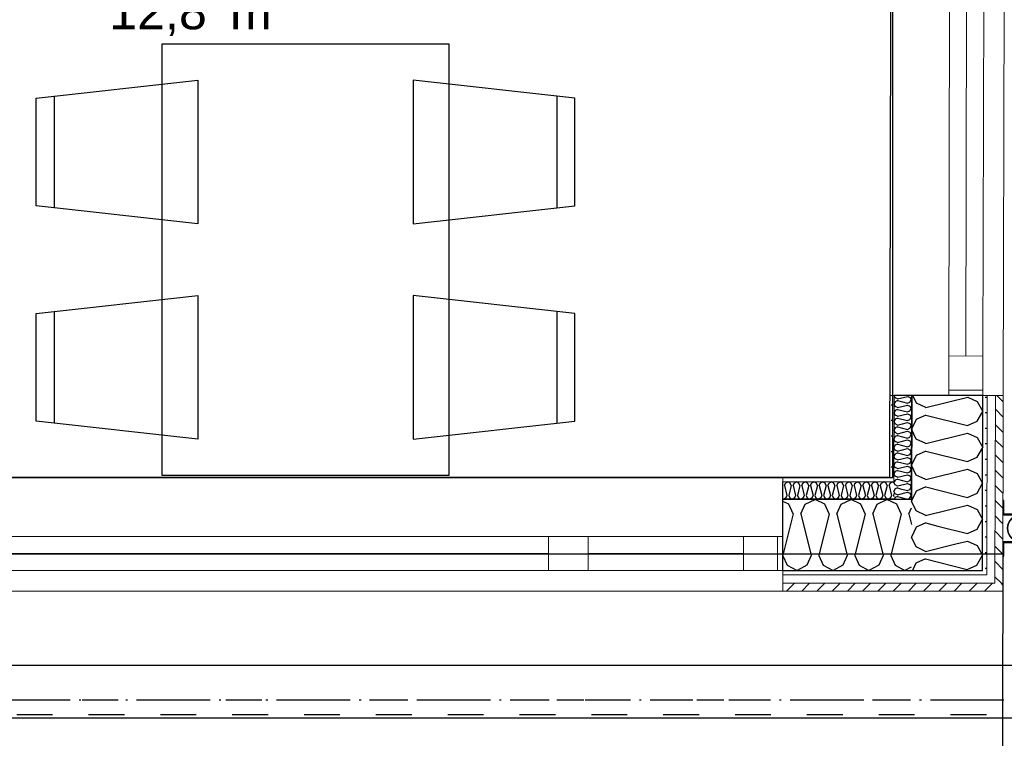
# Model space of a CAD drawing. Header units: millimetres. Extents: x -3836 to 10135, y -3581 to 11389.
# Tile 8 of 47: x 5097 to 7839, y -1578 to 423. Entities that reach past the tile are written whole.
import ezdxf
from ezdxf.enums import TextEntityAlignment as Align

# ---------------------------------------------------------------- set-up
doc = ezdxf.new("R2010")
doc.units = ezdxf.units.MM
doc.header["$LTSCALE"] = 0.5
doc.header["$MEASUREMENT"] = 0
for name, pattern in [('Over snittplan', [260, 150, -50, 10, -50]), ('PLINE', [0]), ('Stipling', [400, 200, -200])]:
    doc.linetypes.add(name, pattern=pattern)
for name, color, linetype in [('231- Bærende yttervegger (Skravur)(Nye konstruksjoner)', 7, 'Continuous'), ('231- Bærende yttervegger(Nye konstruksjoner)', 7, 'Continuous'), ('244- Vinduer_ dører_ foldevegger(Nye konstruksjoner)', 7, 'Continuous'), ('251- Frittbærende dekker(Nye konstruksjoner)', 7, 'Continuous'), ('252- Gulv på grunn_ bunnplate(Nye konstruksjoner)', 7, 'Continuous'), ('261- Primærkonstruksjon (tak)(Nye konstruksjoner)', 7, 'Continuous'), ('265- Gesimser_ takrenner og nedløp(Nye konstruksjoner)', 7, 'Continuous'), ('68-- Inventar (løst)(Nye konstruksjoner)', 7, 'Continuous'), ('862- M___Nettoareal(Nye konstruksjoner)', 7, 'Continuous'), ('862- M___Nettoareal(Polylinje)(Nye konstruksjoner)', 7, 'Continuous'), ('862- M___Nettoareal(Tekst)(Nye konstruksjoner)', 7, 'Continuous')]:
    doc.layers.add(name, color=color, linetype=linetype)
for name, color, linetype, lineweight in [('234- Vinduer_ dører_ porter(Nye konstruksjoner)', 7, 'Continuous', 0), ('235- Utvendig kledning og overflate(Nye konstruksjoner)', 7, 'Continuous', 0), ('236- Innvendig kledning og overflate(Nye konstruksjoner)', 7, 'Continuous', 0)]:
    doc.layers.add(name, color=color, linetype=linetype, lineweight=lineweight)
doc.styles.add('GENERATED_STYLE_1', font='arial.ttf')
pattern_1 = [(0, (0, 0), (0, 43.30127), [0, -25]), (0, (12.5, 21.65), (0, 43.30127), [0, -25])]
pattern_2 = [(134.87604, (0, 0), (21.25905, 21.16726), [])]

# ---------------------------------------------------------------- blocks, each defined once
blk = doc.blocks.new('Kjøkken_8_8', base_point=(5841.9, 706.7))
at = {"layer": '862- M___Nettoareal(Polylinje)(Nye konstruksjoner)', "linetype": 'PLINE', "flags": 128}
blk.add_lwpolyline([(4405.4, -852.4), (7528.2, -852.4), (7528.2, 3259), (4405.4, 3259)], close=True, dxfattribs=at)
at = {"layer": '862- M___Nettoareal(Tekst)(Nye konstruksjoner)', "insert": (5346.5, 525.3), "char_height": 100, "attachment_point": 1, "style": 'GENERATED_STYLE_1'}
blk.add_mtext('\\A1;{\\pql;\\pt0,50;\\fArial|b0|i0|c0|p0;\\W1.000000;12,8\\fArial|b0|i0|c0|p0;\\W1.000000;\\A1{\\H.66x;\\S^  ;}\\fArial|b0|i0|c0|p0;\\W1.000000; m\\fArial|b0|i0|c0|p0;\\W1.000000;\\A1{\\H.66x;\\S2^  ;}}', dxfattribs=at)
at = {"layer": '862- M___Nettoareal(Tekst)(Nye konstruksjoner)', "style": 'GENERATED_STYLE_1'}
for tag, height, p in [('DUMMY_862', 100, (5422.8, 1021)), ('DUMMY_861', 100, (5346.5, 998.2)), ('DUMMY_863', 200, (6337.3, 863.9)), ('ROOM_NAME', 200, (5346.5, 818.2)), ('DUMMY_864', 100, (5346.5, 549.6))]:
    blk.add_attdef(tag, text='', height=height, dxfattribs=at).set_placement(p, align=Align.TOP_LEFT)
blk = doc.blocks.new('*X48')
at = {"layer": '231- Bærende yttervegger (Skravur)(Nye konstruksjoner)', "linetype": 'PLINE'}
for p, q in [((7226.2, -874.1), (7229.2, -867.6)), ((7226.2, -874.1), (7233.3, -902.2)), ((7229.2, -867.6), (7235.8, -864.4)), ((7242.5, -867.6), (7235.8, -864.4)), ((7245.4, -874.1), (7238.4, -902.2)), ((7245.4, -874.1), (7242.5, -867.6)), ((7250.5, -874.1), (7253.5, -867.6)), ((7250.5, -874.1), (7257.5, -902.2)), ((7253.5, -867.6), (7260.1, -864.4)), ((7266.7, -867.6), (7260.1, -864.4)), ((7269.7, -874.1), (7262.7, -902.2)), ((7269.7, -874.1), (7266.7, -867.6)), ((7274.8, -874.1), (7277.8, -867.6)), ((7274.8, -874.1), (7281.8, -902.2)), ((7277.8, -867.6), (7284.4, -864.4)), ((7291, -867.6), (7284.4, -864.4)), ((7294, -874.1), (7286.9, -902.2)), ((7294, -874.1), (7291, -867.6)), ((7299.1, -874.1), (7302, -867.6)), ((7299.1, -874.1), (7306.1, -902.2)), ((7302, -867.6), (7308.7, -864.4)), ((7315.3, -867.6), (7308.7, -864.4)), ((7318.3, -874.1), (7311.2, -902.2)), ((7318.3, -874.1), (7315.3, -867.6)), ((7323.4, -874.1), (7326.3, -867.6)), ((7323.4, -874.1), (7330.4, -902.2)), ((7326.3, -867.6), (7332.9, -864.4)), ((7339.6, -867.6), (7332.9, -864.4)), ((7342.5, -874.1), (7335.5, -902.2)), ((7342.5, -874.1), (7339.6, -867.6)), ((7347.6, -874.1), (7350.6, -867.6)), ((7347.6, -874.1), (7354.7, -902.2)), ((7350.6, -867.6), (7357.2, -864.4)), ((7363.9, -867.6), (7357.2, -864.4)), ((7366.8, -874.1), (7359.8, -902.2)), ((7366.8, -874.1), (7363.9, -867.6)), ((7371.9, -874.1), (7374.9, -867.6)), ((7371.9, -874.1), (7379, -902.2)), ((7374.9, -867.6), (7381.5, -864.4)), ((7388.1, -867.6), (7381.5, -864.4)), ((7391.1, -874.1), (7384.1, -902.2)), ((7391.1, -874.1), (7388.1, -867.6)), ((7396.2, -874.1), (7399.2, -867.6)), ((7396.2, -874.1), (7403.2, -902.2)), ((7399.2, -867.6), (7405.8, -864.4)), ((7412.4, -867.6), (7405.8, -864.4)), ((7415.4, -874.1), (7408.3, -902.2)), ((7415.4, -874.1), (7412.4, -867.6)), ((7420.5, -874.1), (7423.4, -867.6)), ((7420.5, -874.1), (7427.5, -902.2)), ((7423.4, -867.6), (7430.1, -864.4)), ((7436.7, -867.6), (7430.1, -864.4)), ((7439.7, -874.1), (7432.6, -902.2)), ((7439.7, -874.1), (7436.7, -867.6)), ((7444.8, -874.1), (7447.7, -867.6)), ((7444.8, -874.1), (7451.8, -902.2)), ((7447.7, -867.6), (7454.4, -864.4)), ((7461, -867.6), (7454.4, -864.4)), ((7463.9, -874.1), (7456.9, -902.2)), ((7463.9, -874.1), (7461, -867.6)), ((7469, -874.1), (7472, -867.6)), ((7469, -874.1), (7476.1, -902.2)), ((7472, -867.6), (7478.6, -864.4)), ((7485.3, -867.6), (7478.6, -864.4)), ((7488.2, -874.1), (7481.2, -902.2)), ((7488.2, -874.1), (7485.3, -867.6)), ((7493.3, -874.1), (7496.3, -867.6)), ((7493.3, -874.1), (7500.4, -902.2)), ((7496.3, -867.6), (7502.9, -864.4)), ((7509.5, -867.6), (7502.9, -864.4)), ((7512.5, -874.1), (7505.5, -902.2)), ((7512.5, -874.1), (7509.5, -867.6)), ((7517.6, -874.1), (7520.6, -867.6)), ((7517.6, -874.1), (7524.6, -902.2)), ((7520.6, -867.6), (7527.2, -864.4)), ((7531.2, -866.4), (7527.2, -864.4)), ((7233.3, -902.2), (7230.3, -908.7)), ((7238.4, -902.2), (7241.3, -908.7)), ((7257.5, -902.2), (7254.6, -908.7)), ((7262.7, -902.2), (7265.6, -908.7)), ((7281.8, -902.2), (7278.9, -908.7)), ((7286.9, -902.2), (7289.9, -908.7)), ((7306.1, -902.2), (7303.2, -908.7)), ((7311.2, -902.2), (7314.2, -908.7)), ((7330.4, -902.2), (7327.4, -908.7)), ((7335.5, -902.2), (7338.5, -908.7)), ((7354.7, -902.2), (7351.7, -908.7)), ((7359.8, -902.2), (7362.7, -908.7)), ((7379, -902.2), (7376, -908.7)), ((7384.1, -902.2), (7387, -908.7)), ((7403.2, -902.2), (7400.3, -908.7)), ((7408.3, -902.2), (7411.3, -908.7)), ((7427.5, -902.2), (7424.6, -908.7)), ((7432.6, -902.2), (7435.6, -908.7)), ((7451.8, -902.2), (7448.8, -908.7)), ((7456.9, -902.2), (7459.9, -908.7)), ((7476.1, -902.2), (7473.1, -908.7)), ((7481.2, -902.2), (7484.1, -908.7)), ((7500.4, -902.2), (7497.4, -908.7)), ((7505.5, -902.2), (7508.4, -908.7)), ((7524.6, -902.2), (7521.7, -908.7)), ((7531.2, -896.5), (7529.7, -902.2)), ((7529.7, -902.2), (7531.2, -905.3)), ((7222.2, -911.6), (7223.7, -912.4)), ((7230.3, -908.7), (7223.7, -912.4)), ((7241.3, -908.7), (7248, -912.4)), ((7254.6, -908.7), (7248, -912.4)), ((7265.6, -908.7), (7272.2, -912.4)), ((7278.9, -908.7), (7272.2, -912.4)), ((7289.9, -908.7), (7296.5, -912.4)), ((7303.2, -908.7), (7296.5, -912.4)), ((7314.2, -908.7), (7320.8, -912.4)), ((7327.4, -908.7), (7320.8, -912.4)), ((7338.5, -908.7), (7345.1, -912.4)), ((7351.7, -908.7), (7345.1, -912.4)), ((7362.7, -908.7), (7369.4, -912.4)), ((7376, -908.7), (7369.4, -912.4)), ((7387, -908.7), (7393.6, -912.4)), ((7400.3, -908.7), (7393.6, -912.4)), ((7411.3, -908.7), (7417.9, -912.4)), ((7424.6, -908.7), (7417.9, -912.4)), ((7435.6, -908.7), (7442.2, -912.4)), ((7448.8, -908.7), (7442.2, -912.4)), ((7459.9, -908.7), (7466.5, -912.4)), ((7473.1, -908.7), (7466.5, -912.4)), ((7484.1, -908.7), (7490.8, -912.4)), ((7497.4, -908.7), (7490.8, -912.4)), ((7508.4, -908.7), (7515.1, -912.4)), ((7521.7, -908.7), (7515.1, -912.4))]:
    blk.add_line(p, q, dxfattribs=at)
blk = doc.blocks.new('*X51')
at = {"layer": '231- Bærende yttervegger (Skravur)(Nye konstruksjoner)', "linetype": 'PLINE'}
for p, q in [((7238.9, -926.4), (7222.2, -918.5)), ((7251.1, -953.2), (7238.9, -926.4)), ((7272.1, -953.2), (7284.3, -926.4)), ((7284.3, -926.4), (7311.7, -913.4)), ((7339.1, -926.4), (7311.7, -913.4)), ((7351.3, -953.2), (7339.1, -926.4)), ((7372.3, -953.2), (7384.5, -926.4)), ((7384.5, -926.4), (7411.9, -913.4)), ((7439.2, -926.4), (7411.9, -913.4)), ((7451.4, -953.2), (7439.2, -926.4)), ((7472.5, -953.2), (7484.7, -926.4)), ((7484.7, -926.4), (7512, -913.4)), ((7539.4, -926.4), (7512, -913.4)), ((7551.6, -953.2), (7539.4, -926.4)), ((7251.1, -953.2), (7222.2, -1068.7)), ((7272.1, -953.2), (7301.2, -1069.4)), ((7351.3, -953.2), (7322.2, -1069.4)), ((7372.3, -953.2), (7401.3, -1069.4)), ((7451.4, -953.2), (7422.4, -1069.4)), ((7472.5, -953.2), (7501.5, -1069.4)), ((7551.6, -953.2), (7522.5, -1069.4)), ((7572.6, -953.2), (7580.1, -936.8)), ((7572.6, -953.2), (7580, -982.7)), ((7222.2, -1069.7), (7234.3, -1096.2)), ((7234.3, -1096.2), (7261.6, -1111.4)), ((7289, -1096.2), (7261.6, -1111.4)), ((7301.2, -1069.4), (7289, -1096.2)), ((7322.2, -1069.4), (7334.4, -1096.2)), ((7334.4, -1096.2), (7361.8, -1111.4)), ((7389.1, -1096.2), (7361.8, -1111.4)), ((7401.3, -1069.4), (7389.1, -1096.2)), ((7422.4, -1069.4), (7434.6, -1096.2)), ((7434.6, -1096.2), (7461.9, -1111.4)), ((7489.3, -1096.2), (7461.9, -1111.4)), ((7501.5, -1069.4), (7489.3, -1096.2)), ((7522.5, -1069.4), (7534.7, -1096.2)), ((7534.7, -1096.2), (7562.1, -1111.4)), ((7579.7, -1101.6), (7562.1, -1111.4))]:
    blk.add_line(p, q, dxfattribs=at)
blk = doc.blocks.new('Vindu to-fags[4]')
at = {"layer": '234- Vinduer_ dører_ porter(Nye konstruksjoner)', "linetype": 'PLINE'}
for p, q in [((4702.2, -852.4), (7222.2, -852.4)), ((4717.2, -1016.4), (4702.2, -1016.4)), ((4777.2, -1016.4), (4717.2, -1016.4)), ((4717.2, -1016.4), (4717.2, -1111.4)), ((4777.2, -1111.4), (4777.2, -1016.4)), ((6569.7, -1016.4), (4777.2, -1016.4)), ((6607.2, -1016.4), (6569.7, -1016.4)), ((6569.7, -1016.4), (6569.7, -1111.4)), ((6679.7, -1016.4), (6607.2, -1016.4)), ((6679.7, -1111.4), (6679.7, -1016.4)), ((7112.2, -1016.4), (6679.7, -1016.4)), ((7207.2, -1016.4), (7112.2, -1016.4)), ((7112.2, -1016.4), (7112.2, -1111.4)), ((7222.2, -1016.4), (7207.2, -1016.4)), ((7207.2, -1016.4), (7207.2, -1111.4)), ((4777.2, -1063.9), (6569.7, -1063.9)), ((6679.7, -1063.9), (7112.2, -1063.9)), ((4702.2, -1111.4), (4717.2, -1111.4)), ((4717.2, -1111.4), (4777.2, -1111.4)), ((4777.2, -1111.4), (6569.7, -1111.4)), ((6569.7, -1111.4), (6607.2, -1111.4)), ((6607.2, -1111.4), (6679.7, -1111.4)), ((6679.7, -1111.4), (7112.2, -1111.4)), ((7112.2, -1111.4), (7207.2, -1111.4)), ((7207.2, -1111.4), (7222.2, -1111.4)), ((4702.2, -1168.4), (7222.2, -1168.4))]:
    blk.add_line(p, q, dxfattribs=at)
at = {"layer": '235- Utvendig kledning og overflate(Nye konstruksjoner)', "linetype": 'PLINE'}
for p, q in [((4702.2, -1123.4), (4702.2, -1111.4)), ((4702.2, -1146.4), (4702.2, -1123.4)), ((7222.2, -1123.4), (7222.2, -1111.4)), ((7222.2, -1146.4), (7222.2, -1123.4)), ((4702.2, -1168.4), (4702.2, -1146.4)), ((7222.2, -1168.4), (7222.2, -1146.4))]:
    blk.add_line(p, q, dxfattribs=at)
at = {"layer": '236- Innvendig kledning og overflate(Nye konstruksjoner)', "linetype": 'PLINE'}
for p, q in [((4702.2, -864.4), (4702.2, -852.4)), ((7222.2, -864.4), (7222.2, -852.4)), ((4702.2, -913.4), (4702.2, -912.4)), ((7222.2, -913.4), (7222.2, -912.4))]:
    blk.add_line(p, q, dxfattribs=at)
at = {"layer": '244- Vinduer_ dører_ foldevegger(Nye konstruksjoner)', "linetype": 'PLINE'}
for p, q in [((4702.2, -912.4), (4702.2, -864.4)), ((7222.2, -912.4), (7222.2, -864.4)), ((4702.2, -1016.4), (4702.2, -913.4)), ((7222.2, -1016.4), (7222.2, -913.4)), ((4702.2, -1111.4), (4702.2, -1016.4)), ((4702.2, -1111.4), (4702.2, -1016.4)), ((7222.2, -1111.4), (7222.2, -1016.4)), ((7222.2, -1111.4), (7222.2, -1016.4))]:
    blk.add_line(p, q, dxfattribs=at)
blk = doc.blocks.new('Spisebordlayout rektangulær[10]', base_point=(5893.1, -245.4))
at = {"layer": '68-- Inventar (løst)(Nye konstruksjoner)', "linetype": 'PLINE'}
for p, q in [((5193.1, 210.1), (5193.1, -101)), ((6593.1, 210.1), (6593.1, -101)), ((5193.1, -389.9), (5193.1, -701)), ((6593.1, -389.9), (6593.1, -701))]:
    blk.add_line(p, q, dxfattribs=at)
at = {"layer": '68-- Inventar (løst)(Nye konstruksjoner)', "linetype": 'PLINE', "flags": 128}
for points in [[(5493.1, 354.6), (5493.1, -845.4), (6293.1, -845.4), (6293.1, 354.6)], [(5593.1, 254.6), (5593.1, -145.4), (5143.1, -95.4), (5143.1, 204.6)], [(6193.1, 254.6), (6193.1, -145.4), (6643.1, -95.4), (6643.1, 204.6)], [(5593.1, -345.4), (5593.1, -745.4), (5143.1, -695.4), (5143.1, -395.4)], [(6193.1, -345.4), (6193.1, -745.4), (6643.1, -695.4), (6643.1, -395.4)]]:
    blk.add_lwpolyline(points, close=True, dxfattribs=at)
blk = doc.blocks.new('Nedløp kompleks[57]', base_point=(7872.5, -993.4))
at = {"layer": '265- Gesimser_ takrenner og nedløp(Nye konstruksjoner)', "linetype": 'PLINE'}
for p, q in [((7885, -955.9), (7991, -955.9)), ((7885, -955.9), (8294.7, -955.9)), ((7991, -1030.9), (7885, -1030.9)), ((8294.7, -1030.9), (7885, -1030.9))]:
    blk.add_line(p, q, dxfattribs=at)
at = {"layer": '265- Gesimser_ takrenner og nedløp(Nye konstruksjoner)', "linetype": 'PLINE', "flags": 128}
for points in [[(7835, -915.9), (7835, -955.7), (7885, -955.7, -1), (7885, -1031.1), (7835, -1031.1), (7835, -1070.9), (7837, -1070.9), (7837, -1032.9), (7885, -1032.9, 1), (7885, -953.9), (7837, -953.9), (7837, -915.9)], [(7835, -915.9), (7835, -955.7), (7885, -955.7, -1), (7885, -1031.1), (7835, -1031.1), (7835, -1070.9), (7837, -1070.9), (7837, -1032.9), (7885, -1032.9, 1), (7885, -953.9), (7837, -953.9), (7837, -915.9)], [(7835, -915.9), (7835, -955.7), (7885, -955.7, -1), (7885, -1031.1), (7835, -1031.1), (7835, -1070.9), (7837, -1070.9), (7837, -1032.9), (7885, -1032.9, 1), (7885, -953.9), (7837, -953.9), (7837, -915.9)], [(7835, -915.9), (7835, -955.7), (7885, -955.7, -1), (7885, -1031.1), (7835, -1031.1), (7835, -1070.9), (7837, -1070.9), (7837, -1032.9), (7885, -1032.9, 1), (7885, -953.9), (7837, -953.9), (7837, -915.9)], [(7885, -955.9, -1), (7885, -1030.9, -1)], [(7885, -955.9, -1), (7885, -1030.9, -1)], [(7885, -1030.9, -1), (7885, -955.9, -1)], [(7885, -955.9, -1), (7885, -1030.9, -1)], [(7885, -955.9, -1), (7885, -1030.9, -1)]]:
    blk.add_lwpolyline(points, format="xyb", close=True, dxfattribs=at)
blk.add_lwpolyline([(7991, -955.9), (7995.6, -956.5), (8000.1, -958.2), (8004.3, -961), (8008.1, -964.7), (8011.3, -969.3), (8014, -974.7), (8016, -980.6), (8017.1, -986.9), (8017.6, -993.4), (8017.1, -1000), (8016, -1006.3), (8014, -1012.2), (8011.3, -1017.5), (8008.1, -1022.2), (8004.3, -1025.9), (8000.1, -1028.7), (7995.6, -1030.4), (7991, -1030.9), (7986.4, -1030.4), (7982, -1028.7), (7977.8, -1025.9), (7974, -1022.2), (7970.7, -1017.5), (7968.1, -1012.2), (7966.1, -1006.3), (7964.9, -1000), (7964.5, -993.4), (7964.9, -986.9), (7966.1, -980.6), (7968.1, -974.7), (7970.7, -969.3), (7974, -964.7), (7977.8, -961), (7982, -958.2), (7986.4, -956.5)], close=True, dxfattribs=at)
at = {"layer": '265- Gesimser_ takrenner og nedløp(Nye konstruksjoner)', "linetype": 'PLINE'}
for centre, start, end in [((7885, -993.4), 90, 270), ((7885, -993.4), 270, 90), ((8294.7, -993.4), 90, 270), ((8294.7, -993.4), 90, 270), ((8294.7, -993.4), 270, 90), ((8294.7, -993.4), 270, 90)]:
    blk.add_arc(centre, 37.5, start, end, dxfattribs=at)
blk = doc.blocks.new('Vindski[59]', base_point=(8371.5, -1492.4))
at = {"layer": '265- Gesimser_ takrenner og nedløp(Nye konstruksjoner)', "linetype": 'Stipling'}
for p, q in [((8371.5, -1472.4), (3888.9, -1472.4)), ((3888.9, -1512.4), (8371.5, -1512.4))]:
    blk.add_line(p, q, dxfattribs=at)
at = {"layer": '265- Gesimser_ takrenner og nedløp(Nye konstruksjoner)', "linetype": 'PLINE', "flags": 128}
blk.add_lwpolyline([(3888.9, -1374.4), (8388.4, -1374.4), (8388.4, -1522.4), (3888.9, -1522.4)], close=True, dxfattribs=at)
blk = doc.blocks.new('*X195')
at = {"layer": '231- Bærende yttervegger (Skravur)(Nye konstruksjoner)', "linetype": 'PLINE'}
for p, q in [((7531.8, -865), (7531.2, -866.1)), ((7534.4, -872.8), (7531.2, -866.1)), ((7540.9, -875.8), (7534.4, -872.8)), ((7540.9, -875.8), (7542.2, -875.4)), ((7534.3, -883.8), (7531.2, -890.4)), ((7534.3, -897.1), (7531.2, -890.4)), ((7540.9, -880.9), (7534.3, -883.8)), ((7540.8, -900), (7534.3, -897.1)), ((7540.8, -900), (7561.6, -894.9)), ((7540.9, -880.9), (7549.9, -883.1)), ((7534.3, -908.1), (7532.2, -912.4)), ((7540.8, -905.1), (7534.3, -908.1)), ((7540.8, -905.1), (7568.9, -912.2)), ((7568.9, -912.2), (7575.4, -909.3)), ((7575.4, -909.3), (7575.6, -908.9))]:
    blk.add_line(p, q, dxfattribs=at)
blk = doc.blocks.new('*X196')
at = {"layer": '231- Bærende yttervegger (Skravur)(Nye konstruksjoner)', "linetype": 'PLINE'}
for p, q in [((7581.6, -914.9), (7580.1, -917.8)), ((7593, -945.2), (7580.1, -917.8)), ((7619.8, -957.5), (7593, -945.2)), ((7619.8, -957.5), (7623.2, -956.6)), ((7619.8, -978.5), (7592.9, -990.7)), ((7619.8, -978.5), (7653.6, -987.1)), ((7592.9, -990.7), (7579.9, -1018)), ((7592.8, -1045.4), (7579.9, -1018)), ((7619.6, -1057.6), (7703.3, -1036.9)), ((7619.6, -1057.6), (7592.8, -1045.4)), ((7592.7, -1090.8), (7582.9, -1111.4)), ((7619.5, -1078.7), (7592.7, -1090.8)), ((7619.5, -1078.7), (7735.6, -1108)), ((7735.6, -1108), (7762.2, -1095.9))]:
    blk.add_line(p, q, dxfattribs=at)
blk = doc.blocks.new('*X197')
at = {"layer": '231- Bærende yttervegger (Skravur)(Nye konstruksjoner)', "linetype": 'PLINE'}
for p, q in [((7532, -864.4), (7531.8, -865)), ((7542.2, -875.4), (7569, -868.8)), ((7569, -868.8), (7575.5, -871.7)), ((7575.5, -871.7), (7579.2, -878.4)), ((7549.9, -883.1), (7569, -888)), ((7561.6, -894.9), (7569, -893.1)), ((7569, -888), (7575.5, -885)), ((7569, -893.1), (7575.5, -896)), ((7575.5, -885), (7579.2, -878.4)), ((7575.5, -896), (7579.2, -902.7)), ((7575.6, -908.9), (7579.2, -902.7))]:
    blk.add_line(p, q, dxfattribs=at)
blk = doc.blocks.new('*X198')
at = {"layer": '231- Bærende yttervegger (Skravur)(Nye konstruksjoner)', "linetype": 'PLINE'}
for p, q in [((7531.8, -623.2), (7531.8, -623.3)), ((7534.9, -630), (7531.8, -623.3)), ((7541.4, -632.9), (7534.9, -630)), ((7541.4, -632.9), (7569.6, -626)), ((7569.6, -626), (7576.1, -628.9)), ((7576.1, -628.9), (7579.7, -635.6)), ((7534.9, -641), (7531.7, -647.6)), ((7534.8, -654.2), (7531.7, -647.6)), ((7541.3, -657.2), (7534.8, -654.2)), ((7541.4, -638), (7534.9, -641)), ((7541.3, -657.2), (7569.5, -650.2)), ((7541.4, -638), (7569.5, -645.1)), ((7569.5, -645.1), (7576, -642.2)), ((7569.5, -650.2), (7576, -653.2)), ((7576, -642.2), (7579.7, -635.6)), ((7576, -653.2), (7579.7, -659.9)), ((7534.8, -665.3), (7531.7, -671.9)), ((7534.8, -678.5), (7531.7, -671.9)), ((7541.3, -662.3), (7534.8, -665.3)), ((7541.3, -681.5), (7534.8, -678.5)), ((7541.3, -662.3), (7569.5, -669.4)), ((7541.3, -681.5), (7569.5, -674.5)), ((7569.5, -669.4), (7576, -666.5)), ((7569.5, -674.5), (7575.9, -677.5)), ((7575.9, -677.5), (7579.6, -684.1)), ((7575.9, -690.8), (7579.6, -684.1)), ((7576, -666.5), (7579.7, -659.9)), ((7534.8, -689.5), (7531.6, -696.2)), ((7534.7, -702.8), (7531.6, -696.2)), ((7541.2, -705.8), (7534.7, -702.8)), ((7541.2, -710.9), (7534.7, -713.8)), ((7541.3, -686.6), (7534.8, -689.5)), ((7541.2, -705.8), (7569.4, -698.8)), ((7541.2, -710.9), (7569.4, -718)), ((7541.3, -686.6), (7569.4, -693.7)), ((7569.4, -693.7), (7575.9, -690.8)), ((7569.4, -698.8), (7575.9, -701.8)), ((7575.9, -701.8), (7579.6, -708.4)), ((7575.9, -715), (7579.6, -708.4)), ((7534.7, -738.1), (7531.5, -744.7)), ((7534.7, -713.8), (7531.6, -720.5)), ((7534.7, -727.1), (7531.6, -720.5)), ((7541.2, -730.1), (7534.7, -727.1)), ((7541.2, -735.2), (7534.7, -738.1)), ((7541.2, -730.1), (7569.3, -723.1)), ((7541.2, -735.2), (7569.3, -742.3)), ((7569.3, -723.1), (7575.8, -726.1)), ((7569.3, -742.3), (7575.8, -739.3)), ((7569.4, -718), (7575.9, -715)), ((7575.8, -726.1), (7579.5, -732.7)), ((7575.8, -739.3), (7579.5, -732.7)), ((7534.6, -751.4), (7531.5, -744.7)), ((7534.6, -762.4), (7531.5, -769)), ((7541.1, -754.3), (7534.6, -751.4)), ((7541.1, -759.4), (7534.6, -762.4)), ((7541.1, -754.3), (7569.3, -747.4)), ((7541.1, -759.4), (7569.3, -766.5)), ((7569.3, -747.4), (7575.8, -750.3)), ((7569.3, -766.5), (7575.8, -763.6)), ((7575.8, -750.3), (7579.5, -757)), ((7575.8, -763.6), (7579.5, -757)), ((7534.6, -786.7), (7531.4, -793.3)), ((7534.5, -799.9), (7531.4, -793.3)), ((7534.6, -775.7), (7531.5, -769)), ((7541.1, -778.6), (7534.6, -775.7)), ((7541.1, -783.7), (7534.6, -786.7)), ((7541.1, -778.6), (7569.2, -771.6)), ((7541.1, -783.7), (7569.2, -790.8)), ((7569.2, -771.6), (7575.7, -774.6)), ((7569.2, -790.8), (7575.7, -787.9)), ((7575.7, -774.6), (7579.4, -781.3)), ((7575.7, -787.9), (7579.4, -781.3)), ((7534.5, -811), (7531.3, -817.6)), ((7534.5, -824.2), (7531.3, -817.6)), ((7541, -802.9), (7534.5, -799.9)), ((7541, -808), (7534.5, -811)), ((7541, -802.9), (7569.2, -795.9)), ((7541, -808), (7569.1, -815.1)), ((7541, -827.2), (7569.1, -820.2)), ((7569.1, -815.1), (7575.7, -812.2)), ((7569.1, -820.2), (7575.6, -823.2)), ((7569.2, -795.9), (7575.7, -798.9)), ((7575.7, -798.9), (7579.4, -805.5)), ((7575.7, -812.2), (7579.4, -805.5)), ((7534.4, -835.2), (7531.3, -841.9)), ((7534.4, -848.5), (7531.3, -841.9)), ((7541, -832.3), (7534.4, -835.2)), ((7540.9, -851.5), (7534.4, -848.5)), ((7541, -827.2), (7534.5, -824.2)), ((7540.9, -851.5), (7569.1, -844.5)), ((7541, -832.3), (7569.1, -839.4)), ((7569.1, -839.4), (7575.6, -836.4)), ((7569.1, -844.5), (7575.6, -847.5)), ((7575.6, -823.2), (7579.3, -829.8)), ((7575.6, -836.4), (7579.3, -829.8)), ((7575.6, -847.5), (7579.3, -854.1)), ((7534.4, -859.5), (7532, -864.4)), ((7540.9, -856.6), (7534.4, -859.5)), ((7540.9, -856.6), (7569, -863.7)), ((7569, -863.7), (7575.6, -860.7)), ((7575.6, -860.7), (7579.3, -854.1))]:
    blk.add_line(p, q, dxfattribs=at)
blk = doc.blocks.new('*X201')
at = {"layer": '231- Bærende yttervegger (Skravur)(Nye konstruksjoner)', "linetype": 'PLINE'}
for p, q in [((7582.2, -913.4), (7581.6, -914.9)), ((7623.2, -956.6), (7736, -928.7)), ((7736, -928.7), (7762.8, -941)), ((7762.8, -941), (7778, -968.4)), ((7762.7, -995.7), (7778, -968.4)), ((7653.6, -987.1), (7735.8, -1007.8)), ((7735.8, -1007.8), (7762.7, -995.7)), ((7703.3, -1036.9), (7735.8, -1028.9)), ((7735.8, -1028.9), (7762.6, -1041.1)), ((7762.6, -1041.1), (7777.8, -1068.5)), ((7762.5, -1095.8), (7777.8, -1068.5)), ((7762.2, -1095.9), (7762.5, -1095.8))]:
    blk.add_line(p, q, dxfattribs=at)
blk = doc.blocks.new('*X202')
at = {"layer": '231- Bærende yttervegger (Skravur)(Nye konstruksjoner)', "linetype": 'PLINE'}
for p, q in [((7593.7, -644.7), (7583.6, -623.3)), ((7620.5, -657), (7736.7, -628.2)), ((7736.7, -628.2), (7763.5, -640.5)), ((7620.5, -657), (7593.7, -644.7)), ((7763.5, -640.5), (7778.7, -667.9)), ((7620.4, -678.1), (7593.6, -690.2)), ((7620.4, -678.1), (7736.5, -707.3)), ((7763.3, -695.2), (7778.7, -667.9)), ((7593.6, -690.2), (7580.6, -717.5)), ((7736.5, -707.3), (7763.3, -695.2)), ((7593.4, -744.9), (7580.6, -717.5)), ((7620.2, -757.2), (7736.5, -728.4)), ((7736.5, -728.4), (7763.2, -740.6)), ((7620.2, -757.2), (7593.4, -744.9)), ((7763.2, -740.6), (7778.5, -768)), ((7593.4, -790.4), (7580.3, -817.7)), ((7620.2, -778.2), (7593.4, -790.4)), ((7620.2, -778.2), (7736.3, -807.5)), ((7763.1, -795.4), (7778.5, -768)), ((7593.2, -845.1), (7580.3, -817.7)), ((7736.3, -807.5), (7763.1, -795.4)), ((7620, -857.3), (7593.2, -845.1)), ((7620, -857.3), (7736.2, -828.5)), ((7736.2, -828.5), (7763, -840.8)), ((7763, -840.8), (7778.2, -868.2)), ((7762.9, -895.5), (7778.2, -868.2)), ((7593.1, -890.5), (7582.2, -913.4)), ((7620, -878.4), (7593.1, -890.5)), ((7620, -878.4), (7736.1, -907.7)), ((7736.1, -907.7), (7762.9, -895.5))]:
    blk.add_line(p, q, dxfattribs=at)
blk = doc.blocks.new('Vindu[6]')
at = {"layer": '234- Vinduer_ dører_ porter(Nye konstruksjoner)', "linetype": 'PLINE'}
for p, q in [((7519.8, -623.2), (7522.6, 696.8)), ((7686.6, 696.5), (7686.6, 681.5)), ((7781.6, 681.3), (7781.6, 696.3)), ((7835.8, -623.8), (7838.6, 696.2)), ((7686.6, 681.5), (7686.4, 586.5)), ((7686.6, 681.5), (7781.6, 681.3)), ((7781.4, 586.3), (7781.6, 681.3)), ((7686.4, 586.5), (7684, -513.5)), ((7686.4, 586.5), (7781.4, 586.3)), ((7731.5, -513.6), (7733.9, 586.4)), ((7779, -513.7), (7781.4, 586.3)), ((7684, -513.5), (7683.8, -608.5)), ((7779, -513.7), (7684, -513.5)), ((7778.8, -608.7), (7779, -513.7)), ((7683.8, -608.5), (7683.8, -623.5)), ((7683.8, -608.5), (7778.8, -608.7)), ((7778.8, -623.7), (7778.8, -608.7))]:
    blk.add_line(p, q, dxfattribs=at)
at = {"layer": '235- Utvendig kledning og overflate(Nye konstruksjoner)', "linetype": 'PLINE'}
for p, q in [((7793.6, 696.3), (7781.6, 696.3)), ((7816.6, 696.2), (7793.6, 696.3)), ((7838.6, 696.2), (7816.6, 696.2)), ((7790.8, -623.7), (7778.8, -623.7)), ((7813.8, -623.8), (7790.8, -623.7)), ((7835.8, -623.8), (7813.8, -623.8))]:
    blk.add_line(p, q, dxfattribs=at)
at = {"layer": '236- Innvendig kledning og overflate(Nye konstruksjoner)', "linetype": 'PLINE'}
for p, q in [((7534.6, 696.8), (7522.6, 696.8)), ((7583.6, 696.7), (7582.6, 696.7)), ((7531.8, -623.2), (7519.8, -623.2)), ((7580.8, -623.3), (7579.8, -623.3))]:
    blk.add_line(p, q, dxfattribs=at)
at = {"layer": '244- Vinduer_ dører_ foldevegger(Nye konstruksjoner)', "linetype": 'PLINE'}
for p, q in [((7582.6, 696.7), (7534.6, 696.8)), ((7686.6, 696.5), (7583.6, 696.7)), ((7781.6, 696.3), (7686.6, 696.5)), ((7781.6, 696.3), (7686.6, 696.5)), ((7579.8, -623.3), (7531.8, -623.2)), ((7683.8, -623.5), (7580.8, -623.3)), ((7778.8, -623.7), (7683.8, -623.5)), ((7778.8, -623.7), (7683.8, -623.5))]:
    blk.add_line(p, q, dxfattribs=at)

msp = doc.modelspace()

# ---------------------------------------------------------------- hatches: boundary and pattern name
at = {"layer": '231- Bærende yttervegger (Skravur)(Nye konstruksjoner)', "linetype": 'Continuous'}
h = msp.add_hatch(dxfattribs=at)
h.set_pattern_fill('Prikker_tett', color=256, style=0, pattern_type=2)
h.set_pattern_definition(pattern_1)
h.paths.add_polyline_path([(7519.3, -852.4), (7531.3, -852.4), (7531.8, -623.2), (7519.8, -623.2)])
for points in [[(7579.8, -623.3), (7579.1, -912.4), (7580.1, -912.4), (7580.8, -623.3)], [(7222.2, -912.4), (7222.2, -913.4), (7579.1, -913.4), (7579.1, -912.4)], [(7579.1, -913.4), (7580.1, -913.4), (7579.1, -912.4)], [(7579.1, -912.4), (7580.1, -913.4), (7580.1, -912.4)]]:
    msp.add_hatch(color=256, dxfattribs=at).paths.add_polyline_path(points)
h = msp.add_hatch(dxfattribs=at)
h.set_pattern_fill('Prikker_tett', color=256, style=0, pattern_type=2)
h.set_pattern_definition(pattern_1)
h.paths.add_polyline_path([(7777.7, -1111.4), (7789.7, -1111.4), (7790.8, -623.7), (7778.8, -623.7)])
h = msp.add_hatch(dxfattribs=at)
h.set_pattern_fill('Skrålinjer_1', color=256, style=0, pattern_type=2)
h.set_pattern_definition(pattern_2)
h.paths.add_polyline_path([(7813.8, -623.8), (7812.6, -1146.4), (7834.6, -1146.4), (7835.8, -623.8)])
h = msp.add_hatch(dxfattribs=at)
h.set_pattern_fill('Prikker_tett', color=256, style=0, pattern_type=2)
h.set_pattern_definition(pattern_1)
h.paths.add_polyline_path([(7222.2, -852.4), (7222.2, -864.4), (7519.2, -864.4), (7519.3, -852.4)])
h = msp.add_hatch(dxfattribs=at)
h.set_pattern_fill('Prikker_tett', color=256, style=0, pattern_type=2)
h.set_pattern_definition(pattern_1)
h.paths.add_polyline_path([(7519.2, -864.4), (7531.2, -864.4), (7519.3, -852.4)])
h = msp.add_hatch(dxfattribs=at)
h.set_pattern_fill('Prikker_tett', color=256, style=0, pattern_type=2)
h.set_pattern_definition(pattern_1)
h.paths.add_polyline_path([(7519.3, -852.4), (7531.2, -864.4), (7531.3, -852.4)])
h = msp.add_hatch(dxfattribs=at)
h.set_pattern_fill('Prikker_tett', color=256, style=0, pattern_type=2)
h.set_pattern_definition(pattern_1)
h.paths.add_polyline_path([(7222.2, -1111.4), (7222.2, -1123.4), (7777.7, -1123.4), (7777.7, -1111.4)])
h = msp.add_hatch(dxfattribs=at)
h.set_pattern_fill('Prikker_tett', color=256, style=0, pattern_type=2)
h.set_pattern_definition(pattern_1)
h.paths.add_polyline_path([(7777.7, -1123.4), (7789.7, -1123.4), (7777.7, -1111.4)])
h = msp.add_hatch(dxfattribs=at)
h.set_pattern_fill('Prikker_tett', color=256, style=0, pattern_type=2)
h.set_pattern_definition(pattern_1)
h.paths.add_polyline_path([(7777.7, -1111.4), (7789.7, -1123.4), (7789.7, -1111.4)])
h = msp.add_hatch(dxfattribs=at)
h.set_pattern_fill('Skrålinjer_1', color=256, style=0, pattern_type=2)
h.set_pattern_definition([(45, (0, 0), (-21.2132, 21.2132), [])])
h.paths.add_polyline_path([(7222.2, -1146.4), (7222.2, -1168.4), (7812.6, -1168.4), (7812.6, -1146.4)])
h = msp.add_hatch(dxfattribs=at)
h.set_pattern_fill('Skrålinjer_1', color=256, style=0, pattern_type=2)
h.set_pattern_definition(pattern_2)
h.paths.add_polyline_path([(7812.6, -1168.4), (7834.6, -1168.4), (7812.6, -1146.4)])
h = msp.add_hatch(dxfattribs=at)
h.set_pattern_fill('Skrålinjer_1', color=256, style=0, pattern_type=2)
h.set_pattern_definition(pattern_2)
h.paths.add_polyline_path([(7834.6, -1146.4), (7812.6, -1146.4), (7834.6, -1168.4)])

# ---------------------------------------------------------------- linework, layer by layer
at = {"layer": '231- Bærende yttervegger(Nye konstruksjoner)', "linetype": 'PLINE'}
for p, q in [((7579.8, -623.3), (7531.8, -623.2)), ((7579.8, -623.3), (7579.1, -912.4)), ((7580.8, -623.3), (7580.1, -913.4)), ((7683.8, -623.5), (7580.8, -623.3)), ((7778.8, -623.7), (7683.8, -623.5)), ((7778.1, -913.4), (7778.8, -623.7)), ((7222.2, -912.4), (7222.2, -864.4)), ((7531.1, -912.4), (7222.2, -912.4)), ((7579.1, -913.4), (7222.2, -913.4)), ((7222.2, -1016.4), (7222.2, -913.4)), ((7531.1, -912.4), (7579.1, -912.4)), ((7531.1, -912.4), (7579.1, -912.4)), ((7579.1, -913.4), (7580.1, -913.4)), ((7579.1, -913.4), (7580.1, -913.4)), ((7777.7, -1111.4), (7778.1, -913.4)), ((7222.2, -1111.4), (7222.2, -1016.4)), ((7222.2, -1111.4), (7579.7, -1111.4)), ((7579.7, -1111.4), (7777.7, -1111.4)), ((7579.7, -1111.4), (7777.7, -1111.4))]:
    msp.add_line(p, q, dxfattribs=at)
at = {"layer": '235- Utvendig kledning og overflate(Nye konstruksjoner)', "linetype": 'PLINE'}
for p, q in [((7790.8, -623.7), (7778.8, -623.7)), ((7789.7, -1111.4), (7790.8, -623.7)), ((7813.8, -623.8), (7790.8, -623.7)), ((7812.7, -1123.4), (7813.8, -623.8)), ((7835.8, -623.8), (7813.8, -623.8)), ((7222.2, -1123.4), (7222.2, -1111.4)), ((7222.2, -1123.4), (7777.7, -1123.4)), ((7222.2, -1146.4), (7222.2, -1123.4)), ((7777.7, -1123.4), (7789.7, -1123.4)), ((7777.7, -1123.4), (7789.7, -1123.4)), ((7789.7, -1123.4), (7789.7, -1111.4)), ((7812.6, -1146.4), (7812.7, -1123.4)), ((7222.2, -1146.4), (7789.6, -1146.4)), ((7222.2, -1168.4), (7222.2, -1146.4)), ((7789.6, -1146.4), (7812.6, -1146.4)), ((7789.6, -1146.4), (7812.6, -1146.4))]:
    msp.add_line(p, q, dxfattribs=at)
at = {"layer": '235- Utvendig kledning og overflate(Nye konstruksjoner)', "linetype": 'PLINE', "flags": 128}
for points in [[(7834.6, -1168.4), (7835.8, -623.8)], [(7222.2, -1168.4), (7812.6, -1168.4)], [(7834.6, -1168.4), (7812.6, -1168.4)]]:
    msp.add_lwpolyline(points, dxfattribs=at)
at = {"layer": '236- Innvendig kledning og overflate(Nye konstruksjoner)', "linetype": 'PLINE'}
for p, q in [((7531.8, -623.2), (7519.8, -623.2)), ((7531.8, -623.2), (7531.2, -864.4)), ((7580.8, -623.3), (7579.8, -623.3)), ((7222.2, -864.4), (7222.2, -852.4)), ((7519.2, -864.4), (7222.2, -864.4)), ((7519.2, -864.4), (7531.2, -864.4)), ((7519.2, -864.4), (7531.2, -864.4)), ((7222.2, -913.4), (7222.2, -912.4))]:
    msp.add_line(p, q, dxfattribs=at)
at = {"layer": '236- Innvendig kledning og overflate(Nye konstruksjoner)', "linetype": 'PLINE', "flags": 128}
for points in [[(7519.8, -623.2), (7519.3, -852.4)], [(7519.3, -852.4), (7222.2, -852.4)]]:
    msp.add_lwpolyline(points, dxfattribs=at)
at = {"layer": '251- Frittbærende dekker(Nye konstruksjoner)', "linetype": 'PLINE', "flags": 128}
msp.add_lwpolyline([(-57, 47), (4200.4, 47), (4200.4, -1064.4), (7834.8, -1064.6), (7831.9, -2400), (-57, -2400)], close=True, dxfattribs=at)
at = {"layer": '252- Gulv på grunn_ bunnplate(Nye konstruksjoner)', "linetype": 'PLINE', "flags": 128}
msp.add_lwpolyline([(259, 259), (259, 8929.6), (7540.4, 8929.6), (7519.3, -852.4), (4405.4, -852.4), (4405.4, 259)], close=True, dxfattribs=at)
at = {"layer": '261- Primærkonstruksjon (tak)(Nye konstruksjoner)', "linetype": 'Over snittplan', "flags": 128}
msp.add_lwpolyline([(8227.7, -1472.4), (3888.9, -1472.4)], dxfattribs=at)

# ---------------------------------------------------------------- block references
at = {"layer": '231- Bærende yttervegger(Nye konstruksjoner)'}
for name in ['*X198', '*X202', '*X48', '*X195', '*X197', '*X51', '*X196', '*X201']:
    msp.add_blockref(name, (0, 0), dxfattribs=at)
at = {"layer": '244- Vinduer_ dører_ foldevegger(Nye konstruksjoner)', "linetype": 'PLINE'}
for name in ['Vindu[6]', 'Vindu to-fags[4]']:
    msp.add_blockref(name, (0, 0), dxfattribs=at)
at = {"layer": '265- Gesimser_ takrenner og nedløp(Nye konstruksjoner)', "linetype": 'PLINE'}
for name, p in [('Nedløp kompleks[57]', (7872.5, -993.4)), ('Vindski[59]', (8371.5, -1492.4))]:
    msp.add_blockref(name, p, dxfattribs=at)
at = {"layer": '68-- Inventar (løst)(Nye konstruksjoner)', "linetype": 'PLINE'}
msp.add_blockref('Spisebordlayout rektangulær[10]', (5893.1, -245.4), dxfattribs=at)
at = {"layer": '862- M___Nettoareal(Nye konstruksjoner)', "linetype": 'Continuous'}
msp.add_blockref('Kjøkken_8_8', (5841.9, 706.7), dxfattribs=at)

doc.saveas('drawing.dxf')
